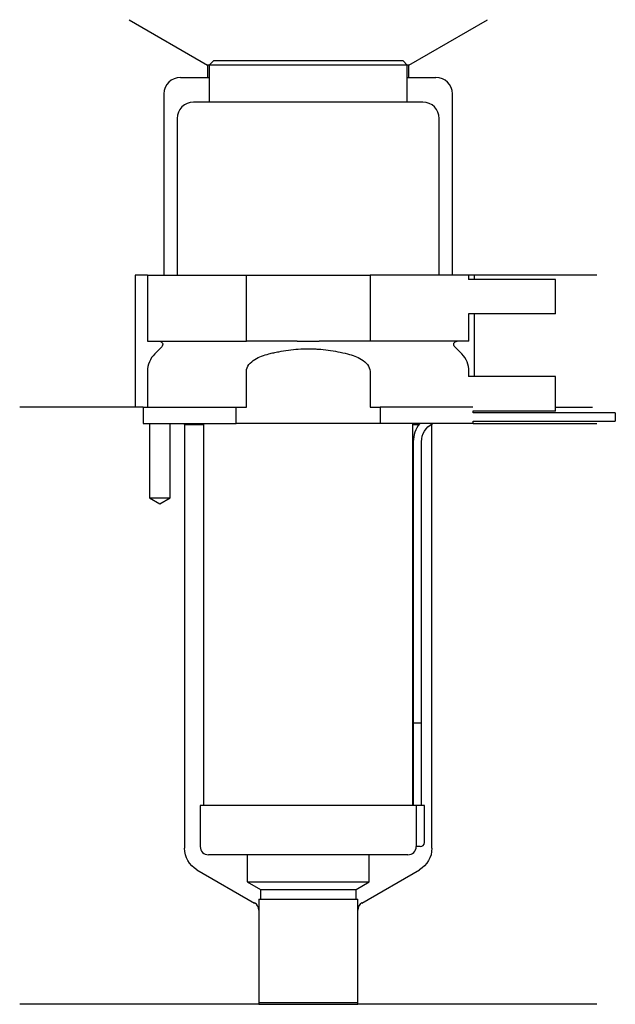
# Model space of a CAD drawing. Header units: inches. Extents: x 33 to 105, y 282 to 401.
import ezdxf

# ---------------------------------------------------------------- set-up
doc = ezdxf.new("R2010")
doc.units = ezdxf.units.IN
for name, color, linetype in [('201', 7, 'Continuous'), ('30', 7, 'Continuous'), ('32', 7, 'Continuous')]:
    doc.layers.add(name, color=color, linetype=linetype)

msp = doc.modelspace()

# ---------------------------------------------------------------- linework, layer by layer
at = {"layer": '201', "color": 113}
for p, q in [((46.4, 401.03), (55.92, 395.53)), ((80.32, 395.53), (89.85, 401.03)), ((55.92, 395.53), (55.92, 394.03)), ((56.12, 395.53), (55.92, 395.53)), ((80.32, 395.53), (80.12, 395.53)), ((80.32, 394.03), (80.32, 395.53)), ((52.62, 394.03), (55.92, 394.03)), ((55.92, 394.03), (56.12, 394.03)), ((80.12, 394.03), (80.32, 394.03)), ((80.32, 394.03), (83.62, 394.03)), ((50.62, 392.03), (50.62, 370.03)), ((85.62, 370.03), (85.62, 392.03)), ((48.62, 370.03), (47.12, 370.03)), ((47.12, 370.03), (47.12, 354.03)), ((103.12, 370.03), (87.62, 370.03)), ((88.25, 370.03), (88.25, 369.53)), ((88.25, 365.33), (88.25, 357.73)), ((48.12, 354.03), (33.12, 354.03)), ((47.12, 354.03), (33.12, 354.03)), ((48.12, 354.03), (48.12, 352.03)), ((98.12, 354.03), (102.6, 354.03)), ((98.12, 354.03), (102.6, 354.03)), ((48.87, 352.03), (48.87, 343.03)), ((51.37, 343.03), (51.37, 352.03)), ((53.02, 352.03), (53.12, 351.93)), ((53.12, 351.93), (55.42, 351.93)), ((53.12, 351.93), (53.12, 300.52)), ((80.82, 351.93), (81.57, 351.93)), ((83.02, 351.93), (83.12, 351.93)), ((83.12, 351.93), (83.22, 352.03)), ((83.12, 300.52), (83.12, 351.93)), ((88.12, 352.03), (103.12, 352.03)), ((48.87, 343.03), (50.12, 342.31)), ((50.12, 342.31), (51.37, 343.03)), ((54.62, 297.92), (61.62, 293.88)), ((74.63, 293.88), (81.62, 297.92)), ((62.12, 293.02), (62.12, 281.6)), ((74.13, 281.6), (74.13, 293.02)), ((62.12, 281.6), (33.12, 281.6)), ((62.12, 281.6), (74.13, 281.6)), ((103.12, 281.6), (74.13, 281.6))]:
    msp.add_line(p, q, dxfattribs=at)
for centre, radius, start, end in [((52.62, 392.03), 2, 90, 180), ((83.62, 392.03), 2, 0, 90), ((61.12, 293.02), 1, 0, 60), ((75.13, 293.02), 1, 120, 180)]:
    msp.add_arc(centre, radius, start, end, dxfattribs=at)
at = {"layer": '201', "color": 113, "extrusion": (0, 0, -1)}
for centre, start, end in [((-56.12, 300.52), 300, 360), ((-80.12, 300.52), 180, 240)]:
    msp.add_arc(centre, 3, start, end, dxfattribs=at)
at = {"layer": '30', "color": 113}
for p, q in [((56.62, 396.03), (56.12, 395.53)), ((56.12, 395.53), (56.12, 391.03)), ((80.12, 395.53), (56.12, 395.53)), ((79.62, 396.03), (56.62, 396.03)), ((80.12, 395.53), (79.62, 396.03)), ((80.12, 391.03), (80.12, 395.53)), ((82.02, 391.03), (54.22, 391.03)), ((52.22, 389.03), (52.22, 370.03)), ((84.02, 370.03), (84.02, 389.03)), ((48.62, 370.03), (60.62, 370.03)), ((48.62, 370.03), (48.62, 362.03)), ((60.62, 362.03), (60.62, 370.03)), ((60.62, 370.03), (75.62, 370.03)), ((87.62, 370.03), (75.62, 370.03)), ((75.62, 370.03), (75.62, 362.03)), ((87.62, 369.53), (87.62, 370.03)), ((87.62, 362.03), (87.62, 365.33)), ((48.62, 362.03), (60.62, 362.03)), ((66.78, 362.03), (60.62, 362.03)), ((75.62, 362.03), (69.46, 362.03)), ((87.62, 362.03), (75.62, 362.03)), ((50.36, 361.34), (49.5, 360.49)), ((86.74, 360.49), (85.89, 361.34)), ((48.62, 358.37), (48.62, 354.03)), ((60.62, 354.03), (60.62, 358.37)), ((75.62, 358.37), (75.62, 354.03)), ((87.62, 357.73), (87.62, 358.37)), ((48.12, 354.03), (59.4, 354.03)), ((48.12, 354.03), (48.12, 352.03)), ((59.4, 354.03), (60.62, 354.03)), ((59.4, 352.03), (59.4, 354.03)), ((75.62, 354.03), (76.84, 354.03)), ((88.08, 354.03), (76.84, 354.03)), ((76.84, 354.03), (76.84, 352.03)), ((88.12, 353.33), (88.12, 353.53)), ((105.37, 353.33), (88.12, 353.33)), ((88.12, 352.33), (105.37, 352.33)), ((88.12, 352.03), (88.12, 352.33)), ((105.37, 353.33), (105.37, 352.33)), ((48.12, 352.03), (59.4, 352.03)), ((48.87, 352.03), (48.87, 343.03)), ((51.37, 343.03), (51.37, 352.03)), ((55.42, 352.03), (55.42, 305.73)), ((76.84, 352.03), (59.4, 352.03)), ((88.12, 352.03), (76.84, 352.03)), ((80.82, 305.73), (80.82, 352.03)), ((80.87, 349.83), (80.87, 315.73)), ((81.87, 315.73), (81.87, 349.83)), ((48.87, 343.03), (51.37, 343.03)), ((80.87, 315.73), (81.87, 315.73)), ((80.87, 315.73), (81.87, 315.73)), ((80.87, 315.73), (80.87, 305.73)), ((81.87, 305.73), (81.87, 315.73)), ((81.2, 305.73), (55.02, 305.73)), ((55.02, 305.73), (55.02, 300.73)), ((82.22, 305.73), (81.2, 305.73)), ((81.2, 305.73), (81.2, 301.23)), ((82.22, 301.23), (82.22, 305.73)), ((81.72, 300.73), (81.22, 300.73)), ((80.22, 299.73), (56.02, 299.73)), ((60.72, 299.73), (60.72, 296.45)), ((75.52, 296.45), (75.52, 299.73)), ((60.72, 296.45), (62.32, 295.53)), ((60.72, 296.45), (75.52, 296.45)), ((73.93, 295.53), (75.52, 296.45)), ((62.32, 295.53), (62.32, 294.33)), ((62.32, 295.53), (73.93, 295.53)), ((73.93, 294.33), (73.93, 295.53)), ((62.12, 294.33), (62.12, 281.83)), ((62.12, 294.33), (74.13, 294.33)), ((74.13, 281.83), (74.13, 294.33)), ((62.12, 281.83), (74.13, 281.83))]:
    msp.add_line(p, q, dxfattribs=at)
for centre, radius, start, end in [((54.22, 389.03), 2, 90, 180), ((82.02, 389.03), 2, 0, 90), ((51.62, 358.37), 3, 135, 180), ((84.62, 358.37), 3, 0, 45), ((84.37, 349.83), 3.5, 141.0539, 180), ((81.72, 301.23), 0.5, -90, 0), ((56.02, 300.73), 1, 180, 270), ((80.22, 300.73), 1, -90, 0)]:
    msp.add_arc(centre, radius, start, end, dxfattribs=at)
at = {"layer": '30', "color": 113, "extrusion": (0, 0, -1)}
for centre, radius, start, end in [((-50.07, 361.63), 0.4, 90, 225), ((-86.17, 361.63), 0.4, -45, 90), ((-84.37, 349.83), 2.5, 0, 61.6416)]:
    msp.add_arc(centre, radius, start, end, dxfattribs=at)
at = {"layer": '30', "color": 113}
for points, knots in [([(66.78, 362.03), (67.23, 362.03), (67.67, 362.02), (68.23, 362.02), (68.34, 362.02), (68.57, 362.02), (68.68, 362.02), (69.02, 362.03), (69.24, 362.03), (69.46, 362.03)], [0, 0, 0, 0, 0.5, 0.5, 0.625, 0.625, 0.75, 0.75, 1, 1, 1, 1]), ([(63.35, 360.49), (63.55, 360.54), (63.74, 360.59), (64.14, 360.68), (64.34, 360.72), (64.93, 360.83), (65.32, 360.9), (66.52, 361.06), (67.32, 361.11), (68.32, 361.11), (68.53, 361.11), (68.93, 361.09), (69.13, 361.08), (69.74, 361.04), (70.14, 361), (71.33, 360.84), (72.12, 360.69), (72.89, 360.49)], [0, 0, 0, 0, 0.0625, 0.0625, 0.125, 0.125, 0.25, 0.25, 0.5, 0.5, 0.5625, 0.5625, 0.625, 0.625, 0.75, 0.75, 1, 1, 1, 1]), ([(60.62, 358.37), (60.62, 358.99), (61.12, 359.49), (62.17, 360.14), (62.76, 360.34), (63.35, 360.49)], [0, 0, 0, 0, 0.5, 0.5, 1, 1, 1, 1]), ([(72.89, 360.49), (73.49, 360.34), (74.07, 360.14), (75.12, 359.49), (75.62, 358.98), (75.62, 358.37)], [0, 0, 0, 0, 0.5, 0.5, 1, 1, 1, 1]), ([(81.2, 301.23), (81.2, 301.17), (81.2, 301.12), (81.2, 301.01), (81.2, 300.96), (81.2, 300.87), (81.21, 300.84), (81.21, 300.78), (81.21, 300.76), (81.21, 300.74), (81.22, 300.73), (81.22, 300.73)], [0, 0, 0, 0, 0.208202, 0.208202, 0.416635, 0.416635, 0.625338, 0.625338, 0.835614, 0.835614, 1, 1, 1, 1])]:
    msp.add_open_spline(points, degree=3, knots=knots, dxfattribs=at)
at = {"layer": '32', "color": 113}
for p, q in [((98.12, 369.53), (87.58, 369.53)), ((98.12, 365.33), (98.12, 369.53)), ((98.12, 365.33), (87.58, 365.33)), ((98.12, 357.73), (87.58, 357.73)), ((98.12, 353.53), (98.12, 357.73)), ((98.12, 353.53), (88.08, 353.53))]:
    msp.add_line(p, q, dxfattribs=at)

doc.saveas('drawing.dxf')
